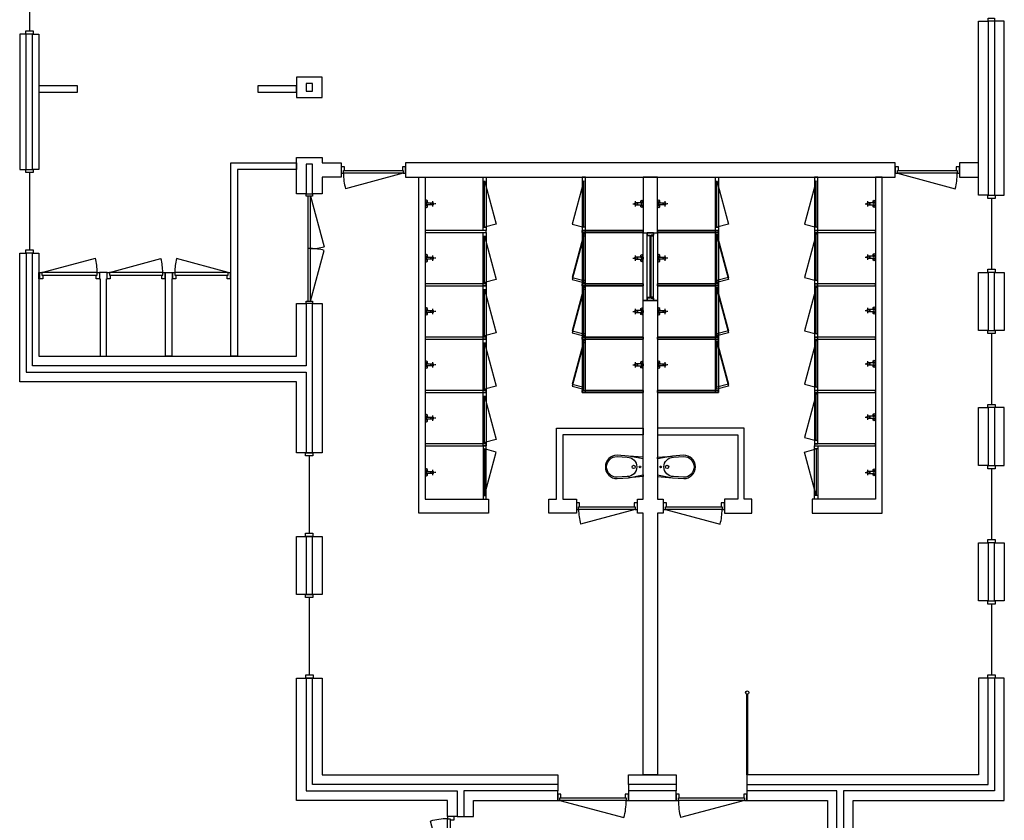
# Model space of a CAD drawing. Header units: millimetres. Extents: x 4976 to 83580, y -7076 to 41820.
# Tile 6 of 7: x 68280 to 83580, y 11212 to 23645. Entities that reach past the tile are written whole.
import ezdxf

# ---------------------------------------------------------------- set-up
doc = ezdxf.new("R2010")
doc.units = ezdxf.units.MM
doc.header["$LTSCALE"] = 100
for name, color, linetype in [('AL21----_BUITENWAND', 3, 'Continuous'), ('AL22----_BINNENWAND', 2, 'Continuous'), ('AL31----_BUITENKOZIJNEN', 1, 'Continuous'), ('AL32----_BINNENKOZIJNEN', 1, 'Continuous'), ('AL74----_SANITAIR', 7, 'Continuous')]:
    doc.layers.add(name, color=color, linetype=linetype)

# ---------------------------------------------------------------- blocks, each defined once
blk = doc.blocks.new('*U14')
at = {"layer": 'AL31----_BUITENKOZIJNEN'}
for points in [[(-1100, -50), (-1065, -50), (-1065, -9), (-1050, -9), (-1050, 50), (-1100, 50)], [(-50, 50), (-50, -9), (-35, -9), (-35, -50), (0, -50), (0, 50)], [(-1065, -9), (-35, -9), (-35, -50), (-1065, -50)]]:
    blk.add_lwpolyline(points, close=True, dxfattribs=at)
blk.add_lwpolyline([(-35, -50), (-1030, -317)], dxfattribs=at)
blk.add_arc((-35, -50), 1030, 180.0011, 195, dxfattribs=at)
blk = doc.blocks.new('*U58')
at = {"layer": 'AL32----_BINNENKOZIJNEN'}
for points in [[(-1100, -50), (-1065, -50), (-1065, -9), (-1050, -9), (-1050, 50), (-1100, 50)], [(-50, 50), (-50, -9), (-35, -9), (-35, -50), (0, -50), (0, 50)], [(-1065, -9), (-35, -9), (-35, -50), (-1065, -50)]]:
    blk.add_lwpolyline(points, close=True, dxfattribs=at)
blk.add_lwpolyline([(-35, -50), (-1030, -317)], dxfattribs=at)
blk.add_arc((-35, -50), 1030, 180.0011, 195, dxfattribs=at)
blk = doc.blocks.new('*U32')
at = {"layer": 'AL32----_BINNENKOZIJNEN'}
for points in [[(-1000, -50), (-965, -50), (-965, -9), (-950, -9), (-950, 50), (-1000, 50)], [(-50, 50), (-50, -9), (-35, -9), (-35, -50), (0, -50), (0, 50)], [(-965, -9), (-35, -9), (-35, -50), (-965, -50)]]:
    blk.add_lwpolyline(points, close=True, dxfattribs=at)
blk.add_lwpolyline([(-965, -50), (-67, -291)], dxfattribs=at)
blk.add_arc((-965, -50), 930, 345, 0, dxfattribs=at)
blk = doc.blocks.new('*U56')
at = {"layer": 'AL32----_BINNENKOZIJNEN'}
for points in [[(-1000, -50), (-965, -50), (-965, -9), (-950, -9), (-950, 50), (-1000, 50)], [(-50, 50), (-50, -9), (-35, -9), (-35, -50), (0, -50), (0, 50)], [(-965, -9), (-35, -9), (-35, -50), (-965, -50)]]:
    blk.add_lwpolyline(points, close=True, dxfattribs=at)
blk.add_lwpolyline([(-35, -50), (-933, -291)], dxfattribs=at)
blk.add_arc((-35, -50), 930, 180, 195, dxfattribs=at)
blk = doc.blocks.new('*U60')
at = {"layer": 'AL32----_BINNENKOZIJNEN'}
for points in [[(-1665, 21), (-878, 232)], [(-35, 21), (-822, 232)], [(-850, 21), (-850, -21)]]:
    blk.add_lwpolyline(points, dxfattribs=at)
for points in [[(-1700, 50), (-1665, 50), (-1665, -50), (-1700, -50)], [(-1665, 21), (-1665, -21), (-35, -21), (-35, 21)], [(-35, 50), (0, 50), (0, -50), (-35, -50)]]:
    blk.add_lwpolyline(points, close=True, dxfattribs=at)
for centre, start, end in [((-1665, 21), 359.9991, 15), ((-35, 21), 165, 180.0009)]:
    blk.add_arc(centre, 815, start, end, dxfattribs=at)
blk = doc.blocks.new('*U62')
at = {"layer": 'AL32----_BINNENKOZIJNEN'}
blk.add_lwpolyline([(-35, 50), (-837, 265)], dxfattribs=at)
for points in [[(-900, 50), (-865, 50), (-865, 9), (-850, 9), (-850, -50), (-900, -50)], [(-865, 9), (-35, 9), (-35, 50), (-865, 50)], [(-50, -50), (-50, 9), (-35, 9), (-35, 50), (0, 50), (0, -50)]]:
    blk.add_lwpolyline(points, close=True, dxfattribs=at)
blk.add_arc((-35, 50), 830, 165, 180, dxfattribs=at)
blk = doc.blocks.new('*U63')
at = {"layer": 'AL32----_BINNENKOZIJNEN'}
blk.add_lwpolyline([(-865, 50), (-63, 265)], dxfattribs=at)
for points in [[(-900, 50), (-865, 50), (-865, 9), (-850, 9), (-850, -50), (-900, -50)], [(-865, 9), (-35, 9), (-35, 50), (-865, 50)], [(-50, -50), (-50, 9), (-35, 9), (-35, 50), (0, 50), (0, -50)]]:
    blk.add_lwpolyline(points, close=True, dxfattribs=at)
blk.add_arc((-865, 50), 830, 0, 15, dxfattribs=at)
blk = doc.blocks.new('*U64')
at = {"layer": 'AL32----_BINNENKOZIJNEN'}
blk.add_lwpolyline([(-895, 50), (-64, 273)], dxfattribs=at)
for points in [[(-930, 50), (-895, 50), (-895, 9), (-880, 9), (-880, -50), (-930, -50)], [(-895, 9), (-35, 9), (-35, 50), (-895, 50)], [(-50, -50), (-50, 9), (-35, 9), (-35, 50), (0, 50), (0, -50)]]:
    blk.add_lwpolyline(points, close=True, dxfattribs=at)
blk.add_arc((-898, 49), 863, 0.0409, 14.9863, dxfattribs=at)
blk = doc.blocks.new('*U92')
at = {"layer": 'AL32----_BINNENKOZIJNEN'}
for points in [[(-1100, -50), (-1065, -50), (-1065, -9), (-1050, -9), (-1050, 50), (-1100, 50)], [(-50, 50), (-50, -9), (-35, -9), (-35, -50), (0, -50), (0, 50)], [(-1065, -9), (-35, -9), (-35, -50), (-1065, -50)]]:
    blk.add_lwpolyline(points, close=True, dxfattribs=at)
blk.add_lwpolyline([(-1065, -50), (-70, -317)], dxfattribs=at)
blk.add_arc((-1065, -50), 1030, 345, 359.9989, dxfattribs=at)
blk = doc.blocks.new('*U36')
at = {"layer": 'AL32----_BINNENKOZIJNEN'}
for points in [[(-950, -50), (-915, -50), (-915, -9), (-900, -9), (-900, 50), (-950, 50)], [(-50, 50), (-50, -9), (-35, -9), (-35, -50), (0, -50), (0, 50)], [(-915, -9), (-35, -9), (-35, -50), (-915, -50)]]:
    blk.add_lwpolyline(points, close=True, dxfattribs=at)
blk.add_lwpolyline([(-915, -50), (-65, -278)], dxfattribs=at)
blk.add_arc((-915, -50), 880, 345, 359.9987, dxfattribs=at)
blk = doc.blocks.new('*U37')
at = {"layer": 'AL32----_BINNENKOZIJNEN'}
for points in [[(-950, -50), (-915, -50), (-915, -9), (-900, -9), (-900, 50), (-950, 50)], [(-50, 50), (-50, -9), (-35, -9), (-35, -50), (0, -50), (0, 50)], [(-915, -9), (-35, -9), (-35, -50), (-915, -50)]]:
    blk.add_lwpolyline(points, close=True, dxfattribs=at)
blk.add_lwpolyline([(-35, -50), (-885, -277)], dxfattribs=at)
blk.add_arc((-35, -51), 880, 179.9276, 194.9263, dxfattribs=at)
blk = doc.blocks.new('*U71')
at = {"layer": 'AL32----_BINNENKOZIJNEN'}
for points in [[(-1050, -50), (-1015, -50), (-1015, -9), (-1000, -9), (-1000, 50), (-1050, 50)], [(-1050, 50), (-1015, 50), (-1015, 9), (-1000, 9), (-1000, -50), (-1050, -50)], [(-1015, 9), (-35, 9), (-35, 50), (-1015, 50)], [(-50, 50), (-50, -9), (-35, -9), (-35, -50), (0, -50), (0, 50)], [(-50, -50), (-50, 9), (-35, 9), (-35, 50), (0, 50), (0, -50)], [(-1015, -9), (-35, -9), (-35, -50), (-1015, -50)]]:
    blk.add_lwpolyline(points, close=True, dxfattribs=at)
blk = doc.blocks.new('WC 17 A18')
at = {"layer": 'AL74----_SANITAIR'}
for points in [[(407, 182), (232, 169), (0, 125), (0, -125), (232, -169), (408, -182, 0.999913)], [(250, 150), (407, 162, -1), (407, -162), (250, -150, -1)], [(62, 0, -1), (37, 0, -1)], [(175, 0, -1), (125, 0, -1)]]:
    blk.add_lwpolyline(points, format="xyb", close=True, dxfattribs=at)
for points in [[(0, 125), (0, 150), (232, 169)], [(0, -125), (0, -150), (232, -169)]]:
    blk.add_lwpolyline(points, dxfattribs=at)
blk = doc.blocks.new('Mengkraan wasbak A18')
at = {"layer": 'AL74----_SANITAIR'}
for points in [[(-142, 0), (-122, 0)], [(-112, 0), (-88, 0)], [(-100, 42), (-100, 22)], [(-100, 15), (0, 15), (0, -15), (-100, -15)], [(-100, 12), (-100, -12)], [(-78, 0), (-58, 0)], [(-17, 25), (-22, 15), (0, 15)], [(-17, 38), (-17, 25), (0, 15), (17, 25), (17, 38)], [(0, 15), (0, -15), (17, -25), (22, -15), (22, 15), (17, 25)], [(-100, -22), (-100, -42)], [(-17, -38), (-17, -45), (0, -55), (17, -45), (17, -38)]]:
    blk.add_lwpolyline(points, dxfattribs=at)
for points in [[(0, 55), (-17, 45), (-17, 38), (0, 28), (17, 38), (17, 45)], [(-22, -15), (0, -15), (-17, -25)], [(0, -15), (-17, -25), (-17, -38), (0, -28), (17, -38), (17, -25)]]:
    blk.add_lwpolyline(points, close=True, dxfattribs=at)
blk.add_arc((-100, 0), 15, 90, 270, dxfattribs=at)

msp = doc.modelspace()

# ---------------------------------------------------------------- linework, layer by layer
at = {"layer": 'AL21----_BUITENWAND'}
for points in [[(83180, 23620), (83330, 23620), (83330, 20920), (83180, 20920)], [(83430, 20920), (83580, 20920), (83580, 23620), (83430, 23620)], [(68280, 21320), (68380, 21320), (68380, 23420), (68280, 23420)], [(68480, 23420), (68580, 23420), (68580, 21320), (68480, 21320)], [(68280, 20020), (68380, 20020), (68380, 18170), (72730, 18170), (72730, 16920), (72580, 16920), (72580, 18020), (68280, 18020)], [(68480, 18270), (68480, 20020), (68580, 20020), (68580, 18420), (72580, 18420), (72580, 19240), (72730, 19240), (72730, 18270)], [(83180, 19720), (83330, 19720), (83330, 18820), (83180, 18820)], [(83430, 19720), (83580, 19720), (83580, 18820), (83430, 18820)], [(72830, 19240), (72980, 19240), (72980, 16920), (72830, 16920)], [(83180, 17620), (83330, 17620), (83330, 16720), (83180, 16720)], [(83430, 16720), (83580, 16720), (83580, 17620), (83430, 17620)], [(72580, 15620), (72730, 15620), (72730, 14720), (72580, 14720)], [(72830, 15620), (72980, 15620), (72980, 14720), (72830, 14720)], [(83180, 15520), (83330, 15520), (83330, 14620), (83180, 14620)], [(83430, 15520), (83580, 15520), (83580, 14620), (83430, 14620)], [(72580, 13420), (72730, 13420), (72730, 11670), (75080, 11670), (75080, 11270), (74930, 11270), (74930, 11520), (72580, 11520)], [(72830, 13420), (72980, 13420), (72980, 11920), (76640, 11920), (76640, 11770), (72830, 11770)], [(79580, 11920), (79580, 11770), (83330, 11770), (83330, 13420), (83180, 13420), (83180, 11920)], [(83580, 13420), (83430, 13420), (83430, 11670), (81080, 11670), (81080, 9788), (81230, 9788), (81230, 11520), (83580, 11520)], [(75180, 11670), (75180, 11270), (75330, 11270), (75330, 11520), (76640, 11520), (76640, 11670)], [(79580, 11670), (79580, 11520), (80830, 11520), (80830, 9788), (80980, 9788), (80980, 11670)]]:
    msp.add_lwpolyline(points, close=True, dxfattribs=at)
for points in [[(72830, 16920), (72730, 16920)], [(72730, 15620), (72830, 15620)], [(72830, 14720), (72730, 14720)], [(72730, 13420), (72830, 13420)], [(76640, 11770), (76640, 11670)], [(79580, 11770), (79580, 11670)], [(75080, 11270), (75180, 11270)]]:
    msp.add_lwpolyline(points, dxfattribs=at)
at = {"layer": 'AL22----_BINNENWAND'}
for points in [[(72580, 22753), (72580, 22437), (72980, 22437), (72980, 22753)], [(72730, 22653), (72730, 22537), (72830, 22537), (72830, 22653)], [(68580, 22620), (68580, 22520), (69180, 22520), (69180, 22620)], [(71980, 22620), (71980, 22520), (72580, 22520), (72580, 22620)], [(72580, 21503), (72980, 21503), (72980, 21420), (73276, 21420), (73276, 21200), (72980, 21200), (72980, 20940), (72830, 20940), (72830, 21403), (72730, 21403), (72730, 20940), (72580, 20940)], [(71662, 18420), (71562, 18420), (71562, 19620), (71555, 19620), (71555, 19720), (71562, 19720), (71562, 21420), (72580, 21420), (72580, 21320), (71662, 21320)], [(74276, 21420), (74276, 21200), (81884, 21200), (81884, 21420)], [(83180, 21420), (82884, 21420), (82884, 21200), (83180, 21200)], [(74480, 21200), (74580, 21200), (74580, 16200), (75564, 16200), (75564, 15980), (74480, 15980)], [(75480, 21200), (75530, 21200), (75530, 20372), (75480, 20372)], [(77070, 21200), (77020, 21200), (77020, 20372), (77070, 20372)], [(78190, 21200), (77970, 21200), (77970, 20336), (78190, 20336)], [(79090, 21200), (79140, 21200), (79140, 20372), (79090, 20372)], [(81680, 21200), (81580, 21200), (81580, 16200), (80596, 16200), (80596, 15980), (81680, 15980)], [(80680, 21200), (80630, 21200), (80630, 20372), (80680, 20372)], [(74580, 20372), (74580, 20342), (75530, 20342), (75530, 20372)], [(77020, 20372), (77020, 20342), (77970, 20342), (77970, 20372)], [(77070, 20372), (77020, 20372), (77020, 19543), (77070, 19543)], [(79140, 20372), (79140, 20342), (78190, 20342), (78190, 20372)], [(79090, 20372), (79140, 20372), (79140, 19543), (79090, 19543)], [(80630, 20372), (80630, 20342), (81580, 20342), (81580, 20372)], [(80680, 20372), (80630, 20372), (80630, 19543), (80680, 19543)], [(75480, 20342), (75530, 20342), (75530, 19513), (75480, 19513)], [(78190, 20336), (78190, 19286), (77970, 19286), (77970, 20336)], [(69528, 18420), (69627, 18420), (69627, 19620), (69638, 19620), (69638, 19720), (69520, 19720), (69520, 19620), (69528, 19620)], [(70545, 18420), (70545, 19620), (70538, 19620), (70538, 19720), (70655, 19720), (70655, 19620), (70645, 19620), (70645, 18420)], [(74580, 19543), (74580, 19513), (75530, 19513), (75530, 19543)], [(75480, 19513), (75530, 19513), (75530, 18685), (75480, 18685)], [(77020, 19543), (77020, 19513), (77970, 19513), (77970, 19543)], [(77070, 19543), (77020, 19543), (77020, 18715), (77070, 18715)], [(79140, 19543), (79140, 19513), (78190, 19513), (78190, 19543)], [(79090, 19543), (79140, 19543), (79140, 18715), (79090, 18715)], [(80630, 19543), (80630, 19513), (81580, 19513), (81580, 19543)], [(80680, 19543), (80630, 19543), (80630, 18715), (80680, 18715)], [(78190, 11920), (77970, 11920), (77970, 12920), (77970, 12920), (77970, 13020), (77970, 13020), (77970, 15980), (77880, 15980), (77880, 16200), (77970, 16200), (77970, 19286), (78190, 19286), (78190, 16200), (78280, 16200), (78280, 15980), (78190, 15980)], [(74580, 18715), (74580, 18685), (75530, 18685), (75530, 18715)], [(75480, 18685), (75530, 18685), (75530, 17857), (75480, 17857)], [(77020, 18715), (77020, 18685), (77970, 18685), (77970, 18715)], [(77070, 18715), (77020, 18715), (77020, 17887), (77070, 17887)], [(79140, 18715), (79140, 18685), (78190, 18685), (78190, 18715)], [(79090, 18715), (79140, 18715), (79140, 17887), (79090, 17887)], [(80630, 18715), (80630, 18685), (81580, 18685), (81580, 18715)], [(80680, 18715), (80630, 18715), (80630, 17887), (80680, 17887)], [(74580, 17887), (74580, 17857), (75530, 17857), (75530, 17887)], [(75480, 17857), (75530, 17857), (75530, 17028), (75480, 17028)], [(77020, 17887), (77020, 17857), (77970, 17857), (77970, 17887)], [(79140, 17887), (79140, 17857), (78190, 17857), (78190, 17887)], [(80630, 17887), (80630, 17857), (81580, 17857), (81580, 17887)], [(80680, 17887), (80630, 17887), (80630, 17058), (80680, 17058)], [(77970, 17300), (77970, 17200), (76721, 17200), (76721, 16200), (76930, 16200), (76930, 15980), (76504, 15980), (76504, 16200), (76621, 16200), (76621, 17300)], [(78190, 17300), (78190, 17200), (79439, 17200), (79439, 16200), (79230, 16200), (79230, 15980), (79656, 15980), (79656, 16200), (79539, 16200), (79539, 17300)], [(74580, 17058), (74580, 17028), (75530, 17028), (75530, 17058)], [(75480, 16200), (75530, 16200), (75530, 17028), (75480, 17028)], [(80630, 17058), (80630, 17028), (81580, 17028), (81580, 17058)], [(80680, 16200), (80630, 16200), (80630, 17028), (80680, 17028)], [(79590, 11920), (79580, 11920), (79580, 13170), (79590, 13170)], [(79590, 11920), (79580, 11920), (79580, 13170), (79590, 13170)], [(77740, 11920), (78480, 11920), (78480, 11770), (77740, 11770)], [(77740, 11670), (77740, 11520), (78480, 11520), (78480, 11670)]]:
    msp.add_lwpolyline(points, close=True, dxfattribs=at)
for points in [[(75505, 20422), (75505, 21142), (75685, 20470), (75505, 20422)], [(77045, 20422), (77045, 21142), (76865, 20470), (77045, 20422)], [(79115, 20422), (79115, 21142), (79295, 20470), (79115, 20422)], [(80655, 20422), (80655, 21142), (80475, 20470), (80655, 20422)], [(75480, 20422), (75530, 20422)], [(77070, 20422), (77020, 20422)], [(79090, 20422), (79140, 20422)], [(80680, 20422), (80630, 20422)], [(75480, 20283), (75530, 20283)], [(75505, 19563), (75505, 20283), (75685, 19612), (75505, 19563)], [(77045, 19593), (77045, 20313), (76865, 19642), (77045, 19593)], [(77070, 20313), (77020, 20313)], [(79090, 20313), (79140, 20313)], [(79115, 19593), (79115, 20313), (79295, 19642), (79115, 19593)], [(80655, 19593), (80655, 20313), (80475, 19642), (80655, 19593)], [(80680, 20313), (80630, 20313)], [(77070, 19593), (77020, 19593)], [(79090, 19593), (79140, 19593)], [(80680, 19593), (80630, 19593)], [(75480, 19563), (75530, 19563)], [(75480, 19455), (75530, 19455)], [(75505, 18735), (75505, 19455), (75685, 18783), (75505, 18735)], [(77045, 18765), (77045, 19485), (76865, 18813), (77045, 18765)], [(77070, 19485), (77020, 19485)], [(79090, 19485), (79140, 19485)], [(79115, 18765), (79115, 19485), (79295, 18813), (79115, 18765)], [(80655, 18765), (80655, 19485), (80475, 18813), (80655, 18765)], [(80680, 19485), (80630, 19485)], [(75480, 18735), (75530, 18735)], [(77070, 18765), (77020, 18765)], [(79090, 18765), (79140, 18765)], [(80680, 18765), (80630, 18765)], [(75480, 18627), (75530, 18627)], [(75505, 17907), (75505, 18627), (75685, 17955), (75505, 17907)], [(77045, 17937), (77045, 18657), (76865, 17985), (77045, 17937)], [(77070, 18657), (77020, 18657)], [(79090, 18657), (79140, 18657)], [(79115, 17937), (79115, 18657), (79295, 17985), (79115, 17937)], [(80655, 17937), (80655, 18657), (80475, 17985), (80655, 17937)], [(80680, 18657), (80630, 18657)], [(75480, 17907), (75530, 17907)], [(80680, 17937), (80630, 17937)], [(75480, 17798), (75530, 17798)], [(75505, 17078), (75505, 17798), (75685, 17127), (75505, 17078)], [(80655, 17108), (80655, 17828), (80475, 17157), (80655, 17108)], [(80680, 17828), (80630, 17828)], [(75480, 17078), (75530, 17078)], [(80680, 17108), (80630, 17108)], [(75480, 16978), (75530, 16978)], [(75505, 16978), (75505, 16258), (75685, 16930), (75505, 16978)], [(80655, 16978), (80655, 16258), (80475, 16930), (80655, 16978)], [(80680, 16978), (80630, 16978)], [(75480, 16258), (75530, 16258)], [(80680, 16258), (80630, 16258)], [(77740, 11770), (77740, 11670)], [(78480, 11770), (78480, 11670)]]:
    msp.add_lwpolyline(points, dxfattribs=at)
msp.add_circle((79585, 13195), 25, dxfattribs=at)
at = {"layer": 'AL31----_BUITENKOZIJNEN'}
for points in [[(68430, 24670), (68430, 23470)], [(68430, 21270), (68430, 20070)], [(83380, 20870), (83380, 19770)], [(83380, 18770), (83380, 17670)], [(72780, 16870), (72780, 15670)], [(83380, 16670), (83380, 15570)], [(72780, 14670), (72780, 13470)], [(83380, 14570), (83380, 13470)]]:
    msp.add_lwpolyline(points, dxfattribs=at)
for points in [[(83330, 23670), (83430, 23670), (83430, 23620), (83330, 23620)], [(68373, 23470), (68487, 23470), (68487, 23420), (68373, 23420)], [(68373, 21320), (68487, 21320), (68487, 21270), (68373, 21270)], [(83323, 20920), (83437, 20920), (83437, 20870), (83323, 20870)], [(68373, 20070), (68487, 20070), (68487, 20020), (68373, 20020)], [(83323, 19770), (83437, 19770), (83437, 19720), (83323, 19720)], [(68580, 19720), (68590, 19720), (68590, 19620), (68580, 19620)], [(83323, 18820), (83437, 18820), (83437, 18770), (83323, 18770)], [(83323, 17670), (83437, 17670), (83437, 17620), (83323, 17620)], [(72723, 16920), (72837, 16920), (72837, 16870), (72723, 16870)], [(83323, 16720), (83437, 16720), (83437, 16670), (83323, 16670)], [(72723, 15670), (72837, 15670), (72837, 15620), (72723, 15620)], [(83323, 15570), (83437, 15570), (83437, 15520), (83323, 15520)], [(72723, 14720), (72837, 14720), (72837, 14670), (72723, 14670)], [(83323, 14620), (83437, 14620), (83437, 14570), (83323, 14570)], [(72727, 13470), (72841, 13470), (72841, 13420), (72727, 13420)], [(83323, 13470), (83437, 13470), (83437, 13420), (83323, 13420)]]:
    msp.add_lwpolyline(points, close=True, dxfattribs=at)
at = {"layer": 'AL74----_SANITAIR'}
for points in [[(77045, 20422), (77045, 21142), (76865, 20470), (77045, 20422)], [(79115, 20422), (79115, 21142), (79295, 20470), (79115, 20422)], [(77070, 20422), (77020, 20422)], [(79090, 20422), (79140, 20422)], [(77045, 19563), (77045, 20283), (76865, 19612), (77045, 19563)], [(77070, 20283), (77020, 20283)], [(79090, 20283), (79140, 20283)], [(79115, 19563), (79115, 20283), (79295, 19612), (79115, 19563)], [(77045, 18735), (77045, 19455), (76865, 18783), (77045, 18735)], [(77070, 19563), (77020, 19563)], [(77070, 19455), (77020, 19455)], [(79090, 19563), (79140, 19563)], [(79090, 19455), (79140, 19455)], [(79115, 18735), (79115, 19455), (79295, 18783), (79115, 18735)], [(77070, 18735), (77020, 18735)], [(79090, 18735), (79140, 18735)], [(77045, 17907), (77045, 18627), (76865, 17955), (77045, 17907)], [(77070, 18627), (77020, 18627)], [(79090, 18627), (79140, 18627)], [(79115, 17907), (79115, 18627), (79295, 17955), (79115, 17907)]]:
    msp.add_lwpolyline(points, dxfattribs=at)
for points in [[(77070, 21200), (77020, 21200), (77020, 20372), (77070, 20372)], [(79090, 21200), (79140, 21200), (79140, 20372), (79090, 20372)], [(77970, 20372), (77970, 20342), (77020, 20342), (77020, 20372)], [(78190, 20372), (78190, 20342), (79140, 20342), (79140, 20372)], [(77070, 20342), (77020, 20342), (77020, 19513), (77070, 19513)], [(79090, 20342), (79140, 20342), (79140, 19513), (79090, 19513)], [(77970, 19543), (77970, 19513), (77020, 19513), (77020, 19543)], [(77070, 19513), (77020, 19513), (77020, 18685), (77070, 18685)], [(78190, 19543), (78190, 19513), (79140, 19513), (79140, 19543)], [(79090, 19513), (79140, 19513), (79140, 18685), (79090, 18685)], [(77970, 18715), (77970, 18685), (77020, 18685), (77020, 18715)], [(77070, 18685), (77020, 18685), (77020, 17857), (77070, 17857)], [(78190, 18715), (78190, 18685), (79140, 18685), (79140, 18715)], [(79090, 18685), (79140, 18685), (79140, 17857), (79090, 17857)], [(77970, 17887), (77970, 17857), (77020, 17857), (77020, 17887)], [(78190, 17887), (78190, 17857), (79140, 17857), (79140, 17887)]]:
    msp.add_lwpolyline(points, close=True, dxfattribs=at)

# ---------------------------------------------------------------- block references
at = {"layer": 'AL31----_BUITENKOZIJNEN', "rotation": 270}
msp.add_blockref('*U14', (74980, 10170), dxfattribs=at)
at = {"layer": 'AL32----_BINNENKOZIJNEN'}
for name, p in [('*U56', (74276, 21310)), ('*U32', (82884, 21310)), ('*U64', (69520, 19670)), ('*U63', (70538, 19670)), ('*U62', (71555, 19670)), ('*U37', (77880, 16090)), ('*U36', (79230, 16090)), ('*U92', (77740, 11570)), ('*U58', (79580, 11570))]:
    msp.add_blockref(name, p, dxfattribs=at)
for name, p, rotation in [('*U60', (72780, 19240), 270), ('Mengkraan wasbak A18', (74602, 20786), 180), ('Mengkraan wasbak A18', (78212, 20786), 180), ('*U71', (78080, 19286), 270), ('Mengkraan wasbak A18', (74602, 19942), 180), ('Mengkraan wasbak A18', (78212, 19942), 180), ('Mengkraan wasbak A18', (74602, 19114), 180), ('Mengkraan wasbak A18', (78212, 19114), 180), ('Mengkraan wasbak A18', (74602, 18286), 180), ('Mengkraan wasbak A18', (78212, 18286), 180), ('Mengkraan wasbak A18', (74602, 17457), 180), ('Mengkraan wasbak A18', (74602, 16614), 180)]:
    msp.add_blockref(name, p, dxfattribs=dict(at, rotation=rotation))
at = {"layer": 'AL32----_BINNENKOZIJNEN', "xscale": -1, "rotation": 180}
for p in [(77948, 20786), (81558, 20786), (77948, 19942), (81558, 19957), (77948, 19114), (81558, 19129), (77948, 18286), (81558, 18301), (81558, 17472), (81558, 16614)]:
    msp.add_blockref('Mengkraan wasbak A18', p, dxfattribs=at)
at = {"layer": 'AL74----_SANITAIR', "rotation": 180}
msp.add_blockref('WC 17 A18', (77970, 16700), dxfattribs=at)
at = {"layer": 'AL74----_SANITAIR'}
msp.add_blockref('WC 17 A18', (78190, 16700), dxfattribs=at)

doc.saveas('drawing.dxf')
